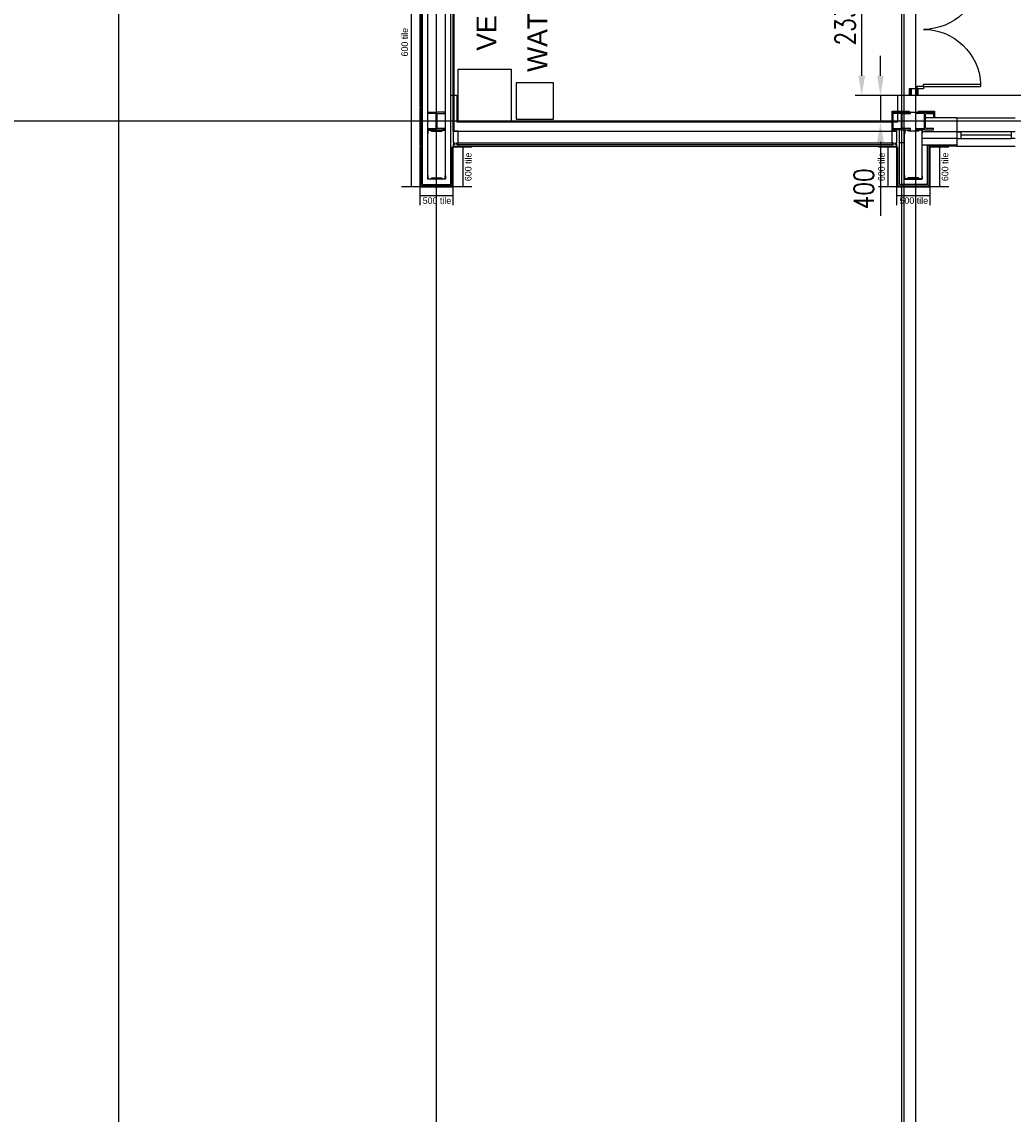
# Model space of a CAD drawing. Header units: millimetres. Extents: x -312551 to 250764, y -35891 to 59426.
# Tile 129 of 256: x -94274 to -79305, y 13411 to 29908. Entities that reach past the tile are written whole.
import ezdxf

# ---------------------------------------------------------------- set-up
doc = ezdxf.new("R2010")
doc.units = ezdxf.units.MM
doc.header["$LTSCALE"] = 2.5
for name, color, linetype in [('curtain walling', 7, 'Continuous'), ('doors', 1, 'Continuous'), ('FO-00 - FURN$0$FURNITURE', 22, 'Continuous'), ('GLAZING', 1, 'Continuous'), ('NF ARCH', 4, 'Continuous'), ('NF AS BUILT DIMS', 4, 'Continuous'), ('NF-AS BUILT', 7, 'Continuous'), ('NF-AS BUILT DIMS', 4, 'Continuous'), ('NF-GRIDS', 252, 'Continuous'), ('NF-Steel columns', 6, 'Continuous'), ('NF-TEXT', 1, 'Continuous'), ('TERR TILE 500', 11, 'Continuous'), ('TERR TILE 600', 160, 'Continuous'), ('Terracotta Tile', 30, 'Continuous'), ('WALLS', 7, 'Continuous')]:
    doc.layers.add(name, color=color, linetype=linetype)
doc.layers.add('PLASTER', color=4, linetype='Continuous', lineweight=13)
doc.styles.add('ROMANS', font='romans.shx', dxfattribs={"width": 0.8})
doc.dimstyles.new('100NFDIM', dxfattribs={"dimscale": 100, "dimtxt": 3, "dimasz": 3, "dimexe": 1, "dimexo": 1, "dimgap": 1, "dimtad": 1, "dimdec": 0, "dimdsep": 46, "dimtxsty": 'ROMANS', "dimcen": 3, "dimclrd": 4, "dimclre": 4, "dimclrt": 1, "dimaunit": 1, "dimadec": 0, "dimazin": 0, "dimtfac": 1, "dimtdec": 0, "dimtmove": 0, "dimatfit": 3, "dimfxl": 0, "dimtolj": 1, "dimarcsym": 0})

# ---------------------------------------------------------------- blocks, each defined once
blk = doc.blocks.new('254')
at = {"layer": 'NF-Steel columns', "color": 2, "linetype": 'Continuous'}
for points in [[(4507, -25241), (4378, -25241), (4378, -25220), (4488, -25220, 0.414214), (4501, -25208), (4501, -25007, 0.414214), (4488, -24995), (4378, -24995), (4378, -24974), (4507, -24974)], [(4507, -25241), (4637, -25241), (4637, -25220), (4527, -25220, -0.414214), (4514, -25208), (4514, -25007, -0.414214), (4527, -24995), (4637, -24995), (4637, -24974), (4507, -24974)]]:
    blk.add_lwpolyline(points, format="xyb", dxfattribs=at)
blk = doc.blocks.new('*D180')
at = {"layer": 'Defpoints', "color": 0}
for p in [(-81050, 28794), (-81308, 28394), (-81050, 28394)]:
    blk.add_point(p, dxfattribs=at)
at = {"layer": 'NF-AS BUILT DIMS', "color": 4, "lineweight": -2}
for p, q in [((-81308, 29094), (-81308, 29394)), ((-81150, 28794), (-81408, 28794)), ((-81308, 28794), (-81308, 28394)), ((-81150, 28394), (-81408, 28394)), ((-81308, 28094), (-81308, 26977))]:
    blk.add_line(p, q, dxfattribs=at)
at = {"layer": 'NF-AS BUILT DIMS', "color": 4}
for points in [[(-81358, 29094), (-81258, 29094), (-81308, 28794)], [(-81358, 28094), (-81258, 28094), (-81308, 28394)]]:
    blk.add_solid(points, dxfattribs=at)
at = {"layer": 'NF-AS BUILT DIMS', "color": 1, "insert": (-81558, 27386), "char_height": 300, "attachment_point": 5, "rotation": 90, "style": 'ROMANS'}
blk.add_mtext('\\A1;400', dxfattribs=at)
blk = doc.blocks.new('1800door')
for p, q in [((-865, 0), (-865, 864)), ((-825, 864), (-865, 864)), ((-825, 0), (-825, 864)), ((825, 0), (825, 864)), ((825, 864), (865, 864)), ((865, 0), (865, 864)), ((-865, 0), (-900, 0)), ((-865, 0), (-865, -100)), ((-865, 0), (-825, 0)), ((865, 0), (825, 0)), ((865, 0), (865, -100)), ((865, 0), (900, 0)), ((900, 0), (900, -100)), ((-900, 0), (-900, -100)), ((-865, -100), (-900, -100)), ((865, -100), (900, -100))]:
    blk.add_line(p, q)
for centre, start, end in [((-865, 0), 0, 87.3495), ((865, 0), 92.6505, 180)]:
    blk.add_arc(centre, 865, start, end)
blk = doc.blocks.new('*D195')
at = {"layer": 'Defpoints', "color": 0}
for p in [(-81591, 31129), (-80039, 31129), (-80039, 28794)]:
    blk.add_point(p, dxfattribs=at)
at = {"layer": 'NF AS BUILT DIMS', "color": 4, "lineweight": -2}
for p, q in [((-80139, 31129), (-81691, 31129)), ((-81591, 29094), (-81591, 30829)), ((-80139, 28794), (-81691, 28794))]:
    blk.add_line(p, q, dxfattribs=at)
at = {"layer": 'NF AS BUILT DIMS', "color": 4}
for points in [[(-81641, 30829), (-81541, 30829), (-81591, 31129)], [(-81641, 29094), (-81541, 29094), (-81591, 28794)]]:
    blk.add_solid(points, dxfattribs=at)
at = {"layer": 'NF AS BUILT DIMS', "color": 1, "insert": (-81841, 29962), "char_height": 300, "attachment_point": 5, "rotation": 90, "style": 'ROMANS'}
blk.add_mtext('\\A1;2335', dxfattribs=at)
blk = doc.blocks.new('VENDING')
at = {"layer": 'FO-00 - FURN$0$FURNITURE', "elevation": 0}
blk.add_lwpolyline([(98475, 35473), (99275, 35473), (99275, 34673), (98475, 34673)], close=True, dxfattribs=at)
at = {"layer": 'FO-00 - FURN$0$FURNITURE'}
blk.add_lwpolyline([(97836, 34878), (98399, 34878), (98399, 35429), (97836, 35429)], close=True, dxfattribs=at)

msp = doc.modelspace()

# ---------------------------------------------------------------- linework, layer by layer
at = {"color": 8}
for p, q in [((-88223, 27453.5), (-88223, 32111.1)), ((-88143, 27583.5), (-88143, 32111.1)), ((-87877, 27583.5), (-87877, 32111.1)), ((-87797, 27453.5), (-87797, 32111.1)), ((-81023, 27453.5), (-81023, 28276.1)), ((-80943, 27583.5), (-80943, 28226.1)), ((-80677, 27583.5), (-80677, 28276.1)), ((-81023, 27453.5), (-81023, 28084.5)), ((-81023, 28084.5), (-80943, 28084.5)), ((-80597, 27453.5), (-80597, 28044.5)), ((-88223, 27453.5), (-87797, 27453.5)), ((-87877, 27533.5), (-88143, 27533.5)), ((-80597, 27453.5), (-81023, 27453.5)), ((-80943, 27533.5), (-80677, 27533.5))]:
    msp.add_line(p, q, dxfattribs=at)
for points in [[(-87887, 28226.1), (-87877, 28226.1), (-87877, 28276.1), (-87917, 28276.1), (-87937, 28261.1), (-88083, 28261.1), (-88103, 28276.1), (-88143, 28276.1), (-88143, 28226.1), (-88133, 28226.1), (-88133, 28228.1), (-88141, 28228.1), (-88141, 28274.1), (-88103.6, 28274.1), (-88083.6, 28259.1), (-87936.3, 28259.1), (-87916.3, 28274.1), (-87879, 28274.1), (-87879, 28228.1), (-87887, 28228.1)], [(-80933, 28226.1), (-80943, 28226.1), (-80943, 28276.1), (-80903, 28276.1), (-80883, 28261.1), (-80737, 28261.1), (-80717, 28276.1), (-80677, 28276.1), (-80677, 28226.1), (-80687, 28226.1), (-80687, 28228.1), (-80679, 28228.1), (-80679, 28274.1), (-80716.3, 28274.1), (-80736.3, 28259.1), (-80883.6, 28259.1), (-80903.6, 28274.1), (-80941, 28274.1), (-80941, 28228.1), (-80933, 28228.1)], [(-87887, 27583.5), (-87877, 27583.5), (-87877, 27533.5), (-87917, 27533.5), (-87937, 27548.5), (-88083, 27548.5), (-88103, 27533.5), (-88143, 27533.5), (-88143, 27583.5), (-88133, 27583.5), (-88133, 27581.5), (-88141, 27581.5), (-88141, 27535.5), (-88103.6, 27535.5), (-88083.6, 27550.5), (-87936.3, 27550.5), (-87916.3, 27535.5), (-87879, 27535.5), (-87879, 27581.5), (-87887, 27581.5)], [(-80933, 27583.5), (-80943, 27583.5), (-80943, 27533.5), (-80903, 27533.5), (-80883, 27548.5), (-80737, 27548.5), (-80717, 27533.5), (-80677, 27533.5), (-80677, 27583.5), (-80687, 27583.5), (-80687, 27581.5), (-80679, 27581.5), (-80679, 27535.5), (-80716.3, 27535.5), (-80736.3, 27550.5), (-80883.6, 27550.5), (-80903.6, 27535.5), (-80941, 27535.5), (-80941, 27581.5), (-80933, 27581.5)]]:
    msp.add_lwpolyline(points, close=True, dxfattribs=at)
at = {"layer": 'curtain walling', "color": 8}
for points in [[(-87685, 28054.5), (-87707.5, 28054.5), (-87707.5, 28079.5), (-87685, 28079.5), (-87685, 28254.5), (-87760, 28254.5), (-87760, 28079.5), (-87737.5, 28079.5), (-87737.5, 28054.5), (-87760, 28054.5), (-87760, 28029.5), (-87685, 28029.5), (-87685, 28054.5)], [(-81060, 28054.5), (-81082.5, 28054.5), (-81082.5, 28079.5), (-81060, 28079.5), (-81060, 28254.5), (-81135, 28254.5), (-81135, 28079.5), (-81112.5, 28079.5), (-81112.5, 28054.5), (-81135, 28054.5), (-81135, 28029.5), (-81060, 28029.5), (-81060, 28054.5)]]:
    msp.add_lwpolyline(points, dxfattribs=at)
at = {"layer": 'GLAZING', "color": 8}
for p, q in [((-87760, 28254.5), (-87760, 32111.1)), ((-87745, 28254.5), (-87745, 32126.1)), ((-81129.1, 28254.5), (-81129.1, 28557.8)), ((-81129.1, 28557.8), (-80875, 28557.8)), ((-81114.1, 28254.5), (-81114.1, 28542.8)), ((-81114.1, 28542.8), (-80505.8, 28542.8)), ((-80745, 28557.8), (-80490.8, 28557.8)), ((-80505.8, 28542.8), (-80505.8, 28459.5)), ((-80490.8, 28557.8), (-80490.8, 28459.5)), ((-80154.6, 28459.5), (-79274.6, 28459.5)), ((-87760, 28254.5), (-81060, 28254.5)), ((-87760, 28254.5), (-81060, 28254.5)), ((-80154.6, 28244.5), (-80154.6, 28144.5)), ((-80154.6, 28244.5), (-80094.6, 28244.5)), ((-79334.6, 28244.5), (-80154.6, 28244.5)), ((-80094.6, 28244.5), (-80094.6, 28144.5)), ((-79334.6, 28244.5), (-79334.6, 28144.5)), ((-79274.6, 28244.5), (-79334.6, 28244.5)), ((-87685, 28079.5), (-81135, 28079.5)), ((-87685, 28079.5), (-81135, 28079.5)), ((-87685, 28054.5), (-81135, 28054.5)), ((-87685, 28054.5), (-81135, 28054.5)), ((-80154.6, 28144.5), (-80094.6, 28144.5)), ((-80154.6, 28144.5), (-79334.6, 28144.5)), ((-79334.6, 28194.5), (-80094.6, 28194.5)), ((-79274.6, 28144.5), (-79334.6, 28144.5)), ((-87685, 28029.5), (-81060, 28029.5)), ((-87685, 28029.5), (-81060, 28029.5)), ((-80154.6, 28029.5), (-79274.6, 28029.5))]:
    msp.add_line(p, q, dxfattribs=at)
at = {"layer": 'NF ARCH', "color": 8}
for p, q in [((-80875, 28894.1), (-80875, 28794.1)), ((-80760, 28894.1), (-80875, 28894.1)), ((-80860, 28894.1), (-80860, 28794.1)), ((-80845, 28894.1), (-80845, 28794.1)), ((-80775, 28894.1), (-80775, 28794.1)), ((-80760, 28894.1), (-80760, 28794.1)), ((-80745, 28894.1), (-80745, 28794.1))]:
    msp.add_line(p, q, dxfattribs=at)
at = {"layer": 'NF-AS BUILT', "color": 8}
for p, q in [((-87797, 28794.1), (-87797, 32354.6)), ((-87702, 28794.1), (-87797, 28794.1)), ((-87702, 28394.1), (-87702, 28794.1)), ((-78357.4, 28794.1), (-81050, 28794.1)), ((-81050, 28794.1), (-81050, 28394.1)), ((-81050, 28394.1), (-87702, 28394.1))]:
    msp.add_line(p, q, dxfattribs=at)
at = {"layer": 'NF-GRIDS', "color": 8}
for p, q in [((-92810, -27784), (-92810, 58409.3)), ((-88010, -27784), (-88010, 58409.3)), ((-80985, -27784), (-80985, 58409.3)), ((-80950, -27784), (-80950, 58409.3)), ((-80775, -27784), (-80775, 58409.3)), ((-43443, 28409.5), (-123470.9, 28409.5))]:
    msp.add_line(p, q, dxfattribs=at)
at = {"layer": 'PLASTER', "color": 8}
for p, q in [((-80745, 28794.1), (-80745, 28894.1)), ((-80875, 28794.1), (-80745, 28794.1))]:
    msp.add_line(p, q, dxfattribs=at)
at = {"layer": 'TERR TILE 500', "color": 8}
for p, q in [((-88260, 27137), (-88260, 27424.5)), ((-87760, 27137), (-87760, 27424.5)), ((-81060, 27137), (-81060, 27424.5)), ((-80560, 27137), (-80560, 27424.5)), ((-87760, 27280.7), (-88260, 27280.7)), ((-80560, 27280.7), (-81060, 27280.7))]:
    msp.add_line(p, q, dxfattribs=at)
at = {"layer": 'TERR TILE 600', "color": 8}
for p, q in [((-88395.7, 31616.5), (-88395.7, 27416.5)), ((-87476.5, 28016.5), (-87760, 28016.5)), ((-87616.2, 28016.5), (-87616.2, 27416.5)), ((-81056, 28016.5), (-81339.5, 28016.5)), ((-81195.7, 28016.5), (-81195.7, 27416.5)), ((-80276.5, 28016.5), (-80560, 28016.5)), ((-80416.2, 28016.5), (-80416.2, 27416.5)), ((-88256, 27416.5), (-88539.5, 27416.5)), ((-87476.5, 27416.5), (-87760, 27416.5)), ((-81056, 27416.5), (-81339.5, 27416.5)), ((-80276.5, 27416.5), (-80560, 27416.5))]:
    msp.add_line(p, q, dxfattribs=at)
at = {"layer": 'Terracotta Tile', "color": 8}
for p, q in [((-88260, 27424.5), (-88260, 28016.5)), ((-88260, 28016.5), (-88245, 28016.5)), ((-88245, 27439.5), (-88245, 28016.5)), ((-87760, 28016.5), (-87775, 28016.5)), ((-87760, 28016.5), (-87775, 28016.5)), ((-87775, 27439.5), (-87775, 28016.5)), ((-87760, 28016.5), (-87775, 28016.5)), ((-87760, 28016.5), (-87775, 28016.5)), ((-87760, 27424.5), (-87760, 28016.5)), ((-81060, 27424.5), (-81060, 28016.5)), ((-81060, 28016.5), (-81045, 28016.5)), ((-81045, 27439.5), (-81045, 28016.5)), ((-80560, 28016.5), (-80575, 28016.5)), ((-80560, 28016.5), (-80575, 28016.5)), ((-80575, 27439.5), (-80575, 28016.5)), ((-80560, 28016.5), (-80575, 28016.5)), ((-80560, 28016.5), (-80575, 28016.5)), ((-80560, 27424.5), (-80560, 28016.5)), ((-88245, 27439.5), (-88260, 27424.5)), ((-88241, 27431.5), (-88256, 27416.5)), ((-88256, 27416.5), (-87764, 27416.5)), ((-88241, 27431.5), (-87779, 27431.5)), ((-87779, 27431.5), (-87764, 27416.5)), ((-87775, 27439.5), (-87760, 27424.5)), ((-81045, 27439.5), (-81060, 27424.5)), ((-81041, 27431.5), (-81056, 27416.5)), ((-81056, 27416.5), (-80564, 27416.5)), ((-81041, 27431.5), (-80579, 27431.5)), ((-80579, 27431.5), (-80564, 27416.5)), ((-80575, 27439.5), (-80560, 27424.5))]:
    msp.add_line(p, q, dxfattribs=at)
for points in [[(-88260, 29824.5), (-88260, 30416.5), (-88245, 30416.5), (-88245, 29824.5)], [(-88260, 29224.5), (-88260, 29816.5), (-88245, 29816.5), (-88245, 29224.5)], [(-88260, 28624.5), (-88260, 29216.5), (-88245, 29216.5), (-88245, 28624.5)], [(-88260, 28024.5), (-88260, 28616.5), (-88245, 28616.5), (-88245, 28024.5)]]:
    msp.add_lwpolyline(points, close=True, dxfattribs=at)
at = {"layer": 'WALLS', "color": 8}
for p, q in [((-80154.6, 28459.5), (-80635, 28459.5)), ((-80154.6, 28459.5), (-80154.6, 28029.5)), ((-80154.6, 28244.5), (-80677, 28244.5)), ((-80154.6, 28144.5), (-80677, 28144.5)), ((-80154.6, 28044.5), (-80677, 28044.5)), ((-80154.6, 28029.5), (-80597, 28029.5)), ((-80154.6, 28044.5), (-80560, 28044.5))]:
    msp.add_line(p, q, dxfattribs=at)

# ---------------------------------------------------------------- block references
at = {"layer": 'doors', "color": 8, "xscale": -1, "rotation": 270}
msp.add_blockref('1800door', (-80660, 29794.1), dxfattribs=at)
at = {"layer": 'NF ARCH', "color": 8, "rotation": 180}
msp.add_blockref('VENDING', (11590, 63867, 0), dxfattribs=at)
at = {"layer": 'NF-Steel columns', "color": 8}
for p in [(-92517.5, 53517), (-85142.5, 53517)]:
    msp.add_blockref('254', p, dxfattribs=at)
at = {"layer": 'NF-Steel columns', "color": 8, "xscale": -1}
msp.add_blockref('254', (-76477.5, 53517), dxfattribs=at)

# ---------------------------------------------------------------- texts
at = {"layer": 'NF-TEXT', "color": 8, "char_height": 300, "width": 2089.638, "attachment_point": 1, "rotation": 90}
for s, insert in [('VENDING', (-87407.8, 29471.5, 0)), ('WATER', (-86640.7, 29151.7, 0))]:
    msp.add_mtext(s, dxfattribs=dict(at, insert=insert))
at = {"layer": 'TERR TILE 500', "color": 8, "char_height": 100, "width": 517.833, "attachment_point": 1}
for insert in [(-88220.6, 27258.3), (-81020.6, 27258.3)]:
    msp.add_mtext('500 tile', dxfattribs=dict(at, insert=insert))
at = {"layer": 'TERR TILE 600', "color": 8, "char_height": 100, "width": 496.921, "attachment_point": 1, "rotation": 90}
for insert in [(-88542.7, 29384.9), (-87583.6, 27502.2), (-81342.7, 27502.2), (-80383.6, 27502.2)]:
    msp.add_mtext('600 tile', dxfattribs=dict(at, insert=insert))

# ---------------------------------------------------------------- dimensions: what is measured, and where the dimension line sits
at = {"layer": 'NF AS BUILT DIMS', "color": 8}
dim = msp.add_linear_dim(base=(-81590.5, 31129.1), p1=(-80038.7, 28794.1), p2=(-80038.7, 31129.1), angle=90, dimstyle='100NFDIM', dxfattribs=at)
dim.commit()
dim.dimension.update_dxf_attribs({"geometry": '*D195', "text_midpoint": (-81840.5, 29961.6)})
at = {"layer": 'NF-AS BUILT DIMS', "color": 8}
dim = msp.add_linear_dim(base=(-81308.2, 28394.1), p1=(-81050, 28794.1), p2=(-81050, 28394.1), angle=90, dimstyle='100NFDIM', dxfattribs=at)
dim.commit()
dim.dimension.update_dxf_attribs({"geometry": '*D180', "text_midpoint": (-81558.2, 27385.6)})

doc.saveas('drawing.dxf')
